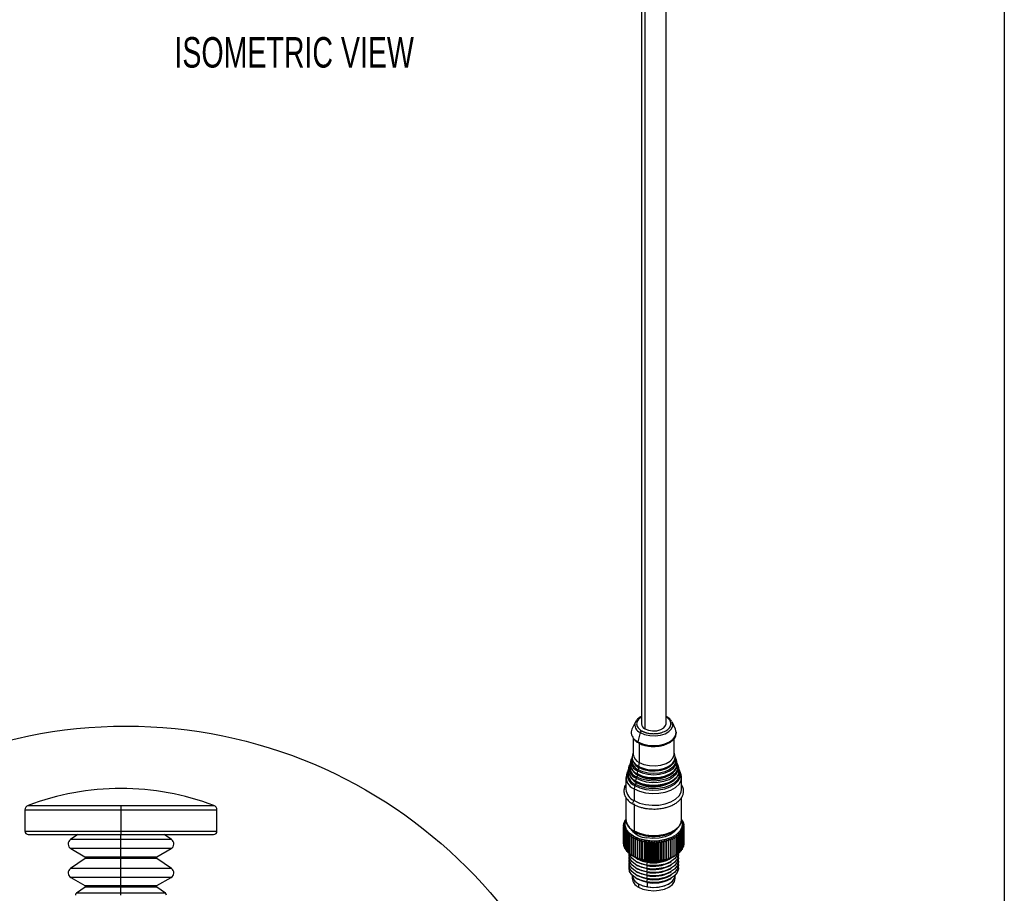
# Model space of a CAD drawing. Header units: millimetres. Extents: x 19 to 819, y 19 to 629.
# Tile 19 of 30: x 614 to 819, y 277 to 459. Entities that reach past the tile are written whole.
import ezdxf

# ---------------------------------------------------------------- set-up
doc = ezdxf.new("R2010")
doc.units = ezdxf.units.MM
doc.header["$LTSCALE"] = 3
doc.layers.add('DIMENSIONS', color=140, linetype='Continuous', lineweight=25)
doc.layers.add('TEXT', color=140, linetype='Continuous', lineweight=25)
doc.styles.add('SLDTEXTSTYLE0', font='TXT', dxfattribs={"width": 0.7})

msp = doc.modelspace()

# ---------------------------------------------------------------- linework, layer by layer
for p, q in [((743.554, 474.509), (743.554, 312.304)), ((744.307, 474.095), (744.307, 311.255)), ((748.696, 312.304), (748.696, 471.72)), ((742.307, 312.689), (741.598, 311.214)), ((750.652, 311.214), (749.943, 312.689)), ((743.323, 310.461), (742.803, 308.571)), ((741.839, 309.378), (741.839, 306.005)), ((742.151, 309.042), (742.803, 308.571)), ((742.199, 308.862), (742.201, 308.86)), ((743.094, 308.243), (743.094, 304.256)), ((750.411, 306.005), (750.411, 309.243)), ((741.839, 306.226), (741.695, 305.761)), ((750.555, 305.761), (750.411, 306.226)), ((741.027, 303.613), (740.876, 303.129)), ((741.436, 304.929), (741.285, 304.445)), ((742.741, 303.588), (742.942, 303.464)), ((743.094, 304.256), (742.942, 303.464)), ((750.965, 304.445), (750.814, 304.929)), ((750.884, 304.568), (750.814, 304.929)), ((751.038, 304.06), (750.965, 304.445)), ((751.374, 303.129), (751.223, 303.613)), ((740.617, 302.297), (740.43, 301.696)), ((742.562, 301.987), (742.648, 301.936)), ((742.616, 302.582), (742.756, 302.498)), ((742.624, 301.817), (742.698, 301.766)), ((742.756, 302.498), (742.648, 301.936)), ((742.803, 303.421), (743.01, 303.305)), ((749.403, 301.501), (749.188, 301.58)), ((750.53, 302.558), (750.494, 302.505)), ((751.82, 301.696), (751.633, 302.297)), ((740.339, 301.106), (740.339, 298.656)), ((742.168, 299.442), (742.034, 298.744)), ((742.462, 300.97), (742.354, 300.408)), ((742.402, 300.253), (742.416, 300.245)), ((742.416, 300.245), (742.67, 300.101)), ((750.947, 301.16), (750.862, 301.032)), ((751.911, 298.656), (751.911, 301.106)), ((742.034, 298.744), (742.034, 296.295)), ((740.339, 296.943), (740.339, 292.357)), ((742.034, 295.595), (742.034, 289.996)), ((751.911, 292.357), (751.911, 296.922)), ((615.162, 294.342), (615.162, 289.928)), ((615.162, 294.342), (635.162, 294.342)), ((615.807, 295.277), (635.162, 295.277)), ((635.162, 295.277), (635.162, 294.342)), ((635.162, 295.277), (654.517, 295.277)), ((635.162, 294.342), (635.162, 289.928)), ((635.162, 294.342), (655.162, 294.342)), ((655.162, 289.928), (655.162, 294.342)), ((739.837, 291.027), (739.837, 291.252)), ((739.897, 291.392), (739.897, 291.577)), ((740.008, 291.747), (740.008, 291.897)), ((740.358, 292.261), (740.045, 291.981)), ((740.167, 292.21), (740.359, 292.279)), ((740.167, 292.09), (740.167, 292.21)), ((751.959, 292.4), (751.911, 292.439)), ((752.191, 292.01), (752.191, 291.871)), ((752.319, 291.692), (752.319, 291.52)), ((752.397, 291.369), (752.397, 291.158)), ((615.162, 289.928), (635.162, 289.928)), ((615.862, 289.228), (635.162, 289.228)), ((626.158, 289.228), (624.631, 288.159)), ((635.162, 289.928), (635.162, 289.228)), ((635.162, 289.928), (655.162, 289.928)), ((635.162, 289.228), (654.462, 289.228)), ((635.162, 288.159), (635.162, 289.228)), ((645.693, 288.159), (644.167, 289.228)), ((739.825, 291.013), (739.825, 287.373)), ((739.827, 287.287), (739.827, 290.926)), ((739.853, 290.687), (739.853, 287.047)), ((739.869, 286.961), (739.869, 290.601)), ((739.931, 290.363), (739.931, 286.724)), ((739.96, 286.639), (739.96, 290.278)), ((740.059, 290.046), (740.059, 286.406)), ((740.101, 286.323), (740.101, 289.962)), ((740.236, 289.736), (740.236, 286.096)), ((740.291, 286.016), (740.291, 289.655)), ((740.46, 289.436), (740.46, 285.797)), ((740.527, 285.719), (740.527, 289.359)), ((742.579, 289.584), (742.579, 289.226)), ((751.546, 289.175), (751.546, 285.536)), ((751.621, 285.611), (751.621, 289.25)), ((751.812, 289.463), (751.812, 285.824)), ((751.875, 285.902), (751.875, 289.542)), ((752.032, 289.764), (752.032, 286.124)), ((752.083, 286.206), (752.083, 289.845)), ((752.205, 290.075), (752.205, 286.435)), ((752.242, 286.519), (752.242, 290.158)), ((752.328, 290.393), (752.328, 286.754)), ((752.353, 286.839), (752.353, 290.478)), ((752.402, 290.717), (752.402, 287.077)), ((752.413, 287.164), (752.413, 290.803)), ((752.425, 291.043), (752.425, 287.403)), ((635.162, 288.159), (624.631, 288.159)), ((635.162, 286.305), (635.162, 288.159)), ((645.693, 288.159), (635.162, 288.159)), ((739.853, 287.258), (739.827, 287.287)), ((740.73, 289.149), (740.73, 285.51)), ((740.809, 285.436), (740.809, 289.076)), ((741.043, 288.878), (741.043, 285.238)), ((741.134, 285.169), (741.134, 288.809)), ((741.398, 288.623), (741.398, 284.984)), ((741.498, 284.92), (741.498, 288.559)), ((741.79, 288.389), (741.79, 284.749)), ((741.9, 284.69), (741.9, 288.33)), ((742.217, 288.175), (742.217, 284.535)), ((742.336, 284.482), (742.336, 288.122)), ((742.676, 287.984), (742.676, 284.345)), ((742.803, 284.298), (742.803, 287.938)), ((743.131, 288.271), (743.131, 284.142)), ((743.162, 287.818), (743.162, 284.178)), ((743.296, 284.139), (743.296, 287.778)), ((743.609, 288.128), (743.609, 283.999)), ((743.673, 287.678), (743.673, 284.038)), ((743.812, 284.005), (743.812, 287.645)), ((744.107, 288.011), (744.107, 283.881)), ((744.203, 287.564), (744.203, 283.925)), ((744.375, 288.02), (744.274, 287.551)), ((744.274, 283.912), (744.274, 287.551)), ((744.346, 283.899), (744.346, 287.539)), ((744.622, 283.79), (744.622, 287.919)), ((744.748, 287.479), (744.748, 283.839)), ((744.895, 283.821), (744.895, 287.461)), ((745.148, 283.726), (745.148, 287.855)), ((745.305, 287.422), (745.305, 283.782)), ((745.454, 283.772), (745.454, 287.411)), ((745.683, 283.689), (745.683, 287.818)), ((745.868, 287.394), (745.868, 283.754)), ((746.018, 283.752), (746.018, 287.391)), ((746.221, 283.68), (746.221, 287.809)), ((746.434, 287.395), (746.434, 283.756)), ((746.583, 283.761), (746.583, 287.4)), ((746.759, 283.699), (746.759, 287.828)), ((746.996, 287.426), (746.996, 283.786)), ((747.145, 283.799), (747.145, 287.439)), ((747.291, 283.746), (747.291, 287.875)), ((747.552, 287.485), (747.552, 283.846)), ((747.698, 283.866), (747.698, 287.506)), ((747.814, 283.82), (747.814, 287.949)), ((748.096, 287.573), (748.096, 283.934)), ((748.238, 283.962), (748.238, 287.601)), ((748.323, 283.92), (748.323, 288.05)), ((748.625, 287.689), (748.625, 284.05)), ((748.762, 284.085), (748.762, 287.725)), ((748.815, 284.047), (748.815, 288.176)), ((749.133, 287.832), (749.133, 284.193)), ((749.264, 284.235), (749.264, 287.874)), ((749.285, 284.199), (749.285, 288.328)), ((749.617, 288.001), (749.617, 284.361)), ((749.741, 284.41), (749.741, 288.05)), ((750.073, 288.194), (750.073, 284.554)), ((750.189, 284.609), (750.189, 288.249)), ((750.497, 288.409), (750.497, 284.77)), ((750.604, 284.831), (750.604, 288.47)), ((750.886, 288.646), (750.886, 285.007)), ((750.983, 285.073), (750.983, 288.712)), ((751.237, 288.902), (751.237, 285.263)), ((751.323, 285.334), (751.323, 288.973)), ((752.425, 287.403), (752.413, 287.389)), ((624.712, 286.305), (627.662, 284.602)), ((635.162, 286.305), (624.712, 286.305)), ((635.162, 284.602), (635.162, 286.305)), ((645.612, 286.305), (635.162, 286.305)), ((642.662, 284.602), (645.612, 286.305)), ((739.931, 286.896), (739.869, 286.961)), ((740.059, 286.545), (739.96, 286.639)), ((740.236, 286.206), (740.101, 286.323)), ((740.46, 285.88), (740.291, 286.016)), ((740.73, 285.57), (740.527, 285.719)), ((741.043, 285.276), (740.809, 285.436)), ((741.398, 285.002), (741.134, 285.169)), ((751.237, 285.263), (750.983, 285.098)), ((751.546, 285.536), (751.323, 285.379)), ((751.812, 285.824), (751.621, 285.679)), ((752.032, 286.124), (751.875, 285.995)), ((752.205, 286.435), (752.083, 286.326)), ((752.328, 286.754), (752.242, 286.669)), ((752.402, 287.077), (752.353, 287.024)), ((627.677, 284.265), (624.631, 282.132)), ((627.662, 284.602), (635.162, 284.602)), ((635.162, 284.265), (627.677, 284.265)), ((627.762, 284.429), (635.162, 284.429)), ((635.162, 284.602), (635.162, 284.429)), ((635.162, 284.602), (642.662, 284.602)), ((635.162, 284.429), (635.162, 284.265)), ((635.162, 284.429), (642.562, 284.429)), ((635.162, 282.132), (635.162, 284.265)), ((642.648, 284.265), (635.162, 284.265)), ((645.693, 282.132), (642.648, 284.265)), ((741.816, 284.733), (741.498, 284.92)), ((741.79, 284.749), (741.843, 284.717)), ((741.843, 284.717), (741.912, 284.677)), ((742.488, 283.609), (742.791, 283.434)), ((744.274, 283.912), (744.375, 283.821)), ((744.74, 283.457), (744.614, 282.87)), ((744.803, 283.755), (744.803, 283.575)), ((749.459, 283.434), (749.762, 283.609)), ((750.338, 284.677), (750.58, 284.817)), ((750.886, 285.007), (750.604, 284.836)), ((635.162, 282.132), (624.631, 282.132)), ((635.162, 280.279), (635.162, 282.132)), ((645.693, 282.132), (635.162, 282.132)), ((742.488, 282.91), (742.791, 282.735)), ((742.488, 282.21), (742.791, 282.035)), ((742.488, 281.51), (742.791, 281.335)), ((744.614, 282.87), (744.74, 282.757)), ((744.74, 282.757), (744.614, 282.171)), ((744.614, 282.171), (744.74, 282.057)), ((744.74, 282.057), (744.614, 281.471)), ((744.614, 281.471), (744.74, 281.357)), ((744.74, 281.357), (744.614, 280.771)), ((749.459, 282.735), (749.762, 282.91)), ((749.459, 282.035), (749.762, 282.21)), ((749.459, 281.335), (749.762, 281.51)), ((624.712, 280.279), (627.662, 278.575)), ((635.162, 280.279), (624.712, 280.279)), ((635.162, 278.575), (635.162, 280.279)), ((645.612, 280.279), (635.162, 280.279)), ((642.662, 278.575), (645.612, 280.279)), ((741.625, 280.772), (741.625, 280.109)), ((742.488, 280.81), (742.791, 280.635)), ((742.488, 280.11), (742.791, 279.935)), ((742.943, 278.972), (742.943, 278.272)), ((744.614, 280.771), (744.74, 280.657)), ((744.74, 280.657), (744.614, 280.071)), ((744.614, 280.071), (744.74, 279.957)), ((744.74, 279.957), (744.614, 279.371)), ((744.614, 279.371), (744.74, 279.258)), ((744.803, 278.326), (744.803, 279.247)), ((749.459, 280.635), (749.762, 280.81)), ((749.459, 279.935), (749.762, 280.11)), ((750.625, 280.109), (750.625, 280.772)), ((627.677, 278.238), (625.876, 276.977)), ((635.162, 276.977), (625.876, 276.977)), ((627.662, 278.575), (635.162, 278.575)), ((635.162, 278.238), (627.677, 278.238)), ((627.762, 278.402), (635.162, 278.402)), ((635.162, 278.575), (635.162, 278.402)), ((635.162, 278.575), (642.662, 278.575)), ((635.162, 278.402), (635.162, 278.238)), ((635.162, 278.402), (642.562, 278.402)), ((635.162, 276.977), (635.162, 278.238)), ((642.648, 278.238), (635.162, 278.238)), ((635.162, 276.567), (635.162, 276.977)), ((644.449, 276.977), (635.162, 276.977)), ((644.449, 276.977), (642.648, 278.238))]:
    msp.add_line(p, q)
at = {"flags": 128}
for points in [[(742.428, 312.901), (742.413, 312.877), (742.307, 312.689)], [(743.323, 310.461), (744.226, 310.071), (745.283, 309.843), (746.408, 309.797), (747.509, 309.935), (748.499, 310.247), (749.297, 310.708), (749.837, 311.279), (750.077, 311.915), (749.996, 312.564), (749.943, 312.689)], [(744.307, 311.255), (745.038, 310.959), (745.901, 310.826), (746.79, 310.87), (747.6, 311.088), (748.231, 311.453), (748.609, 311.92), (748.696, 312.304)], [(742.803, 308.571), (743.776, 308.14), (744.909, 307.869), (746.125, 307.777), (747.341, 307.869), (748.474, 308.14), (749.447, 308.571), (750.193, 309.133), (750.663, 309.787), (750.823, 310.489), (750.663, 311.191), (750.652, 311.214)], [(742.803, 308.571), (742.793, 308.516), (742.793, 308.466), (742.803, 308.422), (742.824, 308.389), (742.849, 308.37)], [(743.094, 304.256), (744.071, 303.834), (745.214, 303.588), (746.431, 303.538), (747.623, 303.687), (748.693, 304.025), (749.556, 304.523), (750.14, 305.141), (750.4, 305.829), (750.411, 306.005)], [(746.197, 302.703), (747.29, 302.791), (748.376, 303.051), (749.308, 303.464), (750.023, 304.002), (750.473, 304.629), (750.626, 305.301), (750.555, 305.761)], [(742.02, 304.15), (742.301, 303.814), (743.003, 303.286)], [(751.078, 303.543), (751.106, 303.239), (750.936, 302.495), (750.439, 301.802), (749.647, 301.206), (748.615, 300.749), (747.414, 300.462), (746.125, 300.364), (744.836, 300.462), (743.634, 300.749), (742.603, 301.206)], [(742.648, 301.936), (743.666, 301.485), (744.852, 301.202), (746.125, 301.105), (747.398, 301.202), (748.583, 301.485), (749.602, 301.936), (750.383, 302.524), (750.874, 303.209), (751.042, 303.943), (751.038, 304.06)], [(742.756, 302.498), (743.743, 302.061), (744.892, 301.786), (746.125, 301.692), (747.358, 301.786), (748.507, 302.061), (749.494, 302.498), (750.251, 303.067), (750.727, 303.731), (750.889, 304.442), (750.884, 304.568)], [(750.663, 304.887), (750.69, 304.597), (750.535, 303.915), (750.079, 303.28), (749.353, 302.734), (748.408, 302.315), (747.307, 302.052), (746.125, 301.962), (744.943, 302.052), (743.842, 302.315), (742.897, 302.734)], [(750.187, 304.076), (750.144, 304.006), (749.559, 303.388), (748.696, 302.889), (747.624, 302.552), (746.431, 302.402), (745.213, 302.452), (744.069, 302.698), (743.092, 303.121)], [(751.301, 303.205), (751.295, 303.265), (751.223, 303.613)], [(742.034, 298.744), (743.132, 298.248), (744.404, 297.917), (745.776, 297.772), (747.168, 297.821), (748.499, 298.06), (749.693, 298.477), (750.679, 299.046), (751.401, 299.735), (751.816, 300.504), (751.9, 301.308), (751.82, 301.696)], [(751.499, 302.165), (751.512, 302.07), (751.433, 301.32), (751.046, 300.603), (750.373, 299.96), (749.453, 299.429), (748.34, 299.04), (747.098, 298.817), (745.799, 298.772), (744.519, 298.907), (743.333, 299.215), (742.309, 299.678)], [(742.354, 300.408), (743.366, 299.951), (744.538, 299.646), (745.803, 299.512), (747.086, 299.557), (748.314, 299.778), (749.414, 300.162), (750.323, 300.687), (750.988, 301.322), (751.37, 302.03), (751.452, 302.724)], [(742.462, 300.97), (743.445, 300.525), (744.584, 300.23), (745.812, 300.1), (747.059, 300.143), (748.251, 300.358), (749.32, 300.731), (750.203, 301.24), (750.849, 301.857), (751.22, 302.545), (751.301, 303.205)], [(742.709, 301.758), (743.71, 301.315), (744.397, 301.126)], [(743.003, 303.286), (743.917, 302.881), (744.387, 302.745)], [(751.452, 302.724), (751.448, 302.771), (751.374, 303.129)], [(751.646, 301.199), (751.711, 301.922), (751.633, 302.297)], [(741.307, 301.173), (741.635, 300.805), (742.415, 300.231)], [(742.168, 299.442), (743.23, 298.962), (744.46, 298.642), (745.787, 298.502), (747.134, 298.549), (748.422, 298.781), (749.576, 299.184), (750.53, 299.734), (751.228, 300.401), (751.629, 301.144), (751.646, 301.199)], [(742.415, 300.231), (743.411, 299.78), (744.071, 299.585)], [(742.034, 296.295), (743.132, 295.798), (744.404, 295.468), (745.776, 295.323), (747.168, 295.371), (748.499, 295.611), (749.693, 296.027), (750.679, 296.597), (751.401, 297.286), (751.816, 298.054), (751.911, 298.656)], [(742.034, 296.295), (741.918, 296.201), (741.82, 296.068), (741.754, 295.917), (741.731, 295.77), (741.754, 295.649), (741.82, 295.574), (741.824, 295.571)], [(744.375, 288.02), (743.063, 288.358), (741.929, 288.866), (741.039, 289.517), (740.445, 290.271), (740.18, 291.086), (740.261, 291.914), (740.288, 291.995)], [(742.034, 289.996), (743.132, 289.499), (744.404, 289.169), (745.776, 289.023), (747.168, 289.072), (748.499, 289.312), (749.693, 289.728), (750.679, 290.298), (751.401, 290.987), (751.816, 291.755), (751.911, 292.357)], [(751.964, 291.99), (752.07, 291.529), (751.989, 290.701), (751.567, 289.909), (750.829, 289.197), (749.817, 288.609), (748.591, 288.177), (747.222, 287.927), (745.789, 287.874), (744.375, 288.02)], [(750.927, 290.392), (750.41, 289.757), (749.569, 289.17), (748.493, 288.728), (747.256, 288.462), (745.941, 288.39), (744.64, 288.517)], [(744.614, 282.171), (743.393, 282.493), (742.359, 282.987), (741.581, 283.618), (741.112, 284.345), (740.985, 285.116), (740.999, 285.247)], [(744.614, 282.87), (743.393, 283.193), (742.359, 283.687), (741.581, 284.318), (741.112, 285.045), (741.043, 285.251)], [(751.216, 285.29), (751.041, 284.836), (750.482, 284.132), (749.627, 283.534), (748.533, 283.085), (747.275, 282.815), (745.938, 282.741), (744.614, 282.87)], [(751.249, 285.263), (751.264, 284.901), (751.041, 284.136), (750.482, 283.432), (749.627, 282.834), (748.533, 282.385), (747.275, 282.115), (745.938, 282.042), (744.614, 282.171)], [(744.614, 281.471), (743.393, 281.793), (742.359, 282.287), (741.581, 282.919), (741.112, 283.645), (740.985, 284.416), (741.018, 284.659)], [(744.614, 280.771), (743.393, 281.093), (742.359, 281.587), (741.581, 282.219), (741.112, 282.945), (740.985, 283.717), (741.018, 283.959)], [(744.614, 280.071), (743.393, 280.393), (742.359, 280.887), (741.581, 281.519), (741.112, 282.245), (740.985, 283.017), (741.018, 283.259)], [(744.74, 282.757), (743.621, 283.053), (742.791, 283.434)], [(743.044, 284.165), (743.735, 283.857), (744.803, 283.575)], [(751.232, 284.659), (751.264, 284.201), (751.041, 283.437), (750.482, 282.732), (749.627, 282.134), (748.533, 281.685), (747.275, 281.415), (745.938, 281.342), (744.614, 281.471)], [(751.232, 283.959), (751.264, 283.501), (751.041, 282.737), (750.482, 282.032), (749.627, 281.435), (748.533, 280.985), (747.275, 280.715), (745.938, 280.642), (744.614, 280.771)], [(751.232, 283.259), (751.264, 282.801), (751.041, 282.037), (750.482, 281.332), (749.627, 280.735), (748.533, 280.286), (747.275, 280.015), (745.938, 279.942), (744.614, 280.071)], [(744.614, 279.371), (743.393, 279.693), (742.359, 280.187), (741.581, 280.819), (741.112, 281.545), (740.985, 282.317), (741.018, 282.559)], [(744.74, 282.057), (743.621, 282.353), (742.791, 282.735)], [(744.74, 281.357), (743.621, 281.653), (742.791, 282.035)], [(744.74, 280.657), (743.621, 280.953), (742.791, 281.335)], [(751.232, 282.559), (751.264, 282.101), (751.041, 281.337), (750.482, 280.632), (749.627, 280.035), (748.533, 279.586), (747.275, 279.315), (745.938, 279.242), (744.614, 279.371)], [(741.625, 280.809), (741.739, 280.228), (742.149, 279.593), (742.83, 279.04), (743.735, 278.608), (744.803, 278.326)], [(744.74, 279.957), (743.621, 280.253), (742.791, 280.635)], [(744.74, 279.258), (743.621, 279.553), (742.791, 279.935)], [(742.943, 278.972), (743.875, 278.559), (744.96, 278.3), (746.125, 278.211), (747.29, 278.3), (748.375, 278.559), (749.307, 278.972), (750.022, 279.51), (750.472, 280.137), (750.625, 280.809)], [(742.943, 278.272), (743.875, 277.86), (744.96, 277.6), (746.125, 277.512), (747.29, 277.6), (748.375, 277.86), (749.307, 278.272), (750.022, 278.81), (750.472, 279.437), (750.625, 280.109)], [(744.803, 278.326), (745.962, 278.213), (747.131, 278.277), (748.232, 278.514), (749.189, 278.907), (749.938, 279.429), (750.426, 280.046), (750.622, 280.715), (750.625, 280.809)]]:
    msp.add_lwpolyline(points, dxfattribs=at)
for centre, radius, start, end in [((748.771, 313.629), 0.171, 39.3178, 115.74043), ((743.915, 312.076), 1.72, 159.12378, 249.90459), ((744.774, 312.385), 1.224, 183.79655, 247.52359), ((743.316, 310.495), 1.862, 157.30247, 231.28253), ((743.97, 310.288), 0.67, 122.8812, 165.07443), ((743.605, 305.343), 1.956, 167.65857, 243.76208), ((743.949, 306.194), 2.118, 185.11548, 246.20466), ((743.254, 303.08), 2.253, 155.0805, 249.43534), ((743.414, 303.293), 2.239, 168.45322, 248.75013), ((743.419, 303.993), 2.181, 168.02654, 246.8615), ((743.422, 304.431), 2.017, 153.05783, 246.44265), ((743.636, 304.641), 2.046, 167.42666, 248.8238), ((744.1, 305.234), 2.341, 201.76338, 244.48457), ((743.01, 301.186), 2.63, 168.81552, 248.20398), ((743.026, 301.725), 2.439, 156.08998, 249.39982), ((743.226, 301.963), 2.462, 169.87692, 248.12694), ((743.254, 302.659), 2.424, 168.81552, 248.20398), ((743.76, 302.64), 2.865, 203.16126, 243.98783), ((743.946, 303.952), 2.624, 202.70344, 244.03542), ((742.261, 301.62), 0.537, 309.48406, 357.07809), ((742.785, 301.884), 0.147, 159.09254, 238.72321), ((742.622, 301.61), 0.176, 354.46415, 47.28923), ((743.166, 302.413), 0.418, 130.04947, 168.39397), ((746.075, 307.401), 6.669, 240.56508, 308.49408), ((742.555, 303.148), 0.537, 309.48406, 357.07809), ((743.079, 303.411), 0.147, 159.09254, 238.72321), ((746.046, 309.399), 6.698, 242.39498, 271.292), ((742.916, 303.138), 0.176, 354.46052, 47.32439), ((746.123, 309.904), 7.366, 256.36306, 284.82783), ((742.578, 299.358), 0.418, 130.04947, 168.39397), ((741.967, 300.093), 0.537, 309.48406, 357.07809), ((742.491, 300.356), 0.147, 159.09254, 238.72321), ((742.342, 300.085), 0.162, 352.96331, 63.40172), ((742.872, 300.886), 0.418, 130.04947, 168.39397), ((746.078, 306.684), 7.523, 241.62793, 305.0208), ((746.124, 308.013), 8.675, 256.3069, 284.75754), ((746.122, 309.019), 8.079, 257.67157, 284.71178), ((635.162, 244.296), 54.532, 90.00003, 110.78918), ((635.162, 244.296), 54.532, 69.21082, 89.99997), ((743.136, 298.875), 2.806, 184.45827, 246.86187), ((616.162, 294.342), 1, 110.78961, 179.99892), ((654.162, 294.342), 1, 0.00001, 69.21114), ((741.959, 291.025), 2.134, 171.53984, 173.87875), ((742.09, 290.996), 2.269, 162.93049, 165.1758), ((742.314, 290.913), 2.507, 154.80296, 156.90349), ((742.617, 290.751), 2.851, 147.29442, 149.22247), ((743.136, 292.575), 2.806, 184.45827, 246.86187), ((749.509, 290.67), 3, 33.3623, 35.22619), ((749.836, 290.865), 2.618, 25.91459, 27.95547), ((750.09, 290.974), 2.342, 17.83976, 20.03803), ((750.255, 291.019), 2.17, 9.26676, 11.57946), ((615.862, 289.928), 0.7, 180.0002, 269.9998), ((654.462, 289.928), 0.7, 270.0002, 359.9998), ((741.926, 291.028), 2.101, 180.40982, 182.77289), ((741.995, 291.036), 2.17, 189.26676, 191.57946), ((742.16, 291.081), 2.342, 197.83976, 200.03803), ((742.414, 291.19), 2.618, 205.91459, 207.95547), ((742.741, 291.385), 3, 213.3623, 215.22619), ((743.125, 291.683), 3.486, 220.13742, 221.82381), ((745.103, 293.264), 4.77, 219.74771, 264.42321), ((742.236, 289.969), 0.204, 172.59254, 237.47385), ((748.858, 291.932), 3.851, 314.27914, 315.85719), ((749.267, 291.564), 3.3, 320.45733, 322.20629), ((749.633, 291.304), 2.851, 327.29442, 329.22247), ((749.936, 291.142), 2.507, 334.80296, 336.90349), ((750.159, 291.059), 2.269, 342.93049, 345.1758), ((750.291, 291.031), 2.134, 351.53984, 353.87875), ((750.324, 291.028), 2.101, 0.40982, 2.77289), ((625.262, 287.258), 1.1, 124.99992, 239.9997), ((645.062, 287.258), 1.1, 300.00037, 54.99979), ((741.926, 287.388), 2.101, 180.40982, 182.77289), ((743.544, 292.09), 4.07, 226.2572, 227.77791), ((743.979, 292.604), 4.744, 231.77658, 233.14973), ((744.406, 293.215), 5.489, 236.76776, 238.01355), ((744.808, 293.902), 6.286, 241.30685, 242.4451), ((745.168, 294.638), 7.105, 245.46656, 246.5155), ((745.473, 295.391), 7.917, 249.31293, 250.28884), ((745.717, 296.124), 8.69, 252.9045, 253.82169), ((745.898, 296.799), 9.389, 256.29274, 257.16378), ((746.012, 297.348), 9.949, 259.52221, 259.94123), ((746.025, 297.417), 10.02, 259.94122, 260.35827), ((746.088, 297.842), 10.449, 262.63553, 263.44663), ((746.118, 298.151), 10.76, 265.66707, 266.46246), ((746.125, 298.294), 10.904, 268.6516, 269.44), ((746.126, 298.263), 10.872, 271.62159, 272.4115), ((746.139, 298.059), 10.668, 274.60906, 275.40904), ((746.182, 297.693), 10.3, 277.6466, 278.46552), ((746.268, 297.187), 9.786, 280.7684, 281.61576), ((746.41, 296.567), 9.15, 284.01139, 284.89757), ((746.613, 295.867), 8.42, 287.41632, 288.35296), ((746.879, 295.122), 7.63, 291.02906, 292.02932), ((747.205, 294.372), 6.811, 294.90166, 295.98055), ((747.581, 293.65), 5.997, 299.09336, 300.26785), ((747.995, 292.987), 5.216, 303.67088, 304.95985), ((748.427, 292.409), 4.494, 308.70743, 310.13102), ((750.291, 287.391), 2.134, 351.53984, 353.87875), ((741.995, 287.397), 2.17, 189.26676, 191.57946), ((742.16, 287.442), 2.342, 197.83976, 200.03803), ((742.414, 287.55), 2.618, 205.91459, 207.95547), ((742.741, 287.746), 3, 213.3623, 215.22619), ((743.125, 288.044), 3.486, 220.13742, 221.82381), ((743.544, 288.451), 4.07, 226.2572, 227.77791), ((743.979, 288.965), 4.744, 231.77658, 233.14973), ((747.995, 289.348), 5.216, 303.67088, 304.95985), ((748.427, 288.769), 4.494, 308.70743, 310.13102), ((748.858, 288.293), 3.851, 314.27914, 315.85719), ((749.267, 287.925), 3.3, 320.45733, 322.20629), ((749.633, 287.665), 2.851, 327.29442, 329.22247), ((749.936, 287.503), 2.507, 334.80296, 336.90349), ((750.159, 287.42), 2.269, 342.93049, 345.1758), ((627.562, 284.429), 0.2, 359.99898, 59.99644), ((627.562, 284.429), 0.2, 305.00378, 359.99716), ((642.762, 284.429), 0.2, 120.00117, 180.00156), ((642.762, 284.429), 0.2, 180.00218, 234.99894), ((744.406, 289.576), 5.489, 236.76776, 238.01355), ((744.808, 290.263), 6.286, 241.30685, 242.4451), ((745.497, 291.022), 7.288, 240.53201, 261.14432), ((745.168, 290.999), 7.105, 245.46656, 246.5155), ((745.484, 288.703), 5.298, 232.87627, 261.92512), ((745.473, 291.752), 7.917, 249.31293, 250.28884), ((745.717, 292.484), 8.69, 252.9045, 253.82169), ((745.898, 293.16), 9.389, 256.29274, 257.16378), ((746.012, 293.708), 9.949, 259.52221, 259.94123), ((746.025, 293.778), 10.02, 259.94122, 260.35827), ((746.156, 292.615), 8.972, 258.55392, 297.78403), ((746.15, 290.114), 6.804, 258.04314, 304.0842), ((746.144, 289.75), 7.133, 258.64724, 297.69071), ((746.088, 294.202), 10.449, 262.63553, 263.44663), ((746.159, 290.185), 6.747, 258.41099, 296.84536), ((746.118, 294.512), 10.76, 265.66707, 266.46246), ((746.125, 294.655), 10.904, 268.6516, 269.44), ((746.126, 294.624), 10.872, 271.62159, 272.4115), ((746.139, 294.42), 10.668, 274.60906, 275.40904), ((746.182, 294.054), 10.3, 277.6466, 278.46552), ((746.268, 293.547), 9.786, 280.7684, 281.61576), ((746.41, 292.927), 9.15, 284.01139, 284.89757), ((746.613, 292.227), 8.42, 287.41632, 288.35296), ((746.879, 291.483), 7.63, 291.02906, 292.02932), ((747.205, 290.732), 6.811, 294.90166, 295.98055), ((747.581, 290.01), 5.997, 299.09336, 300.26785), ((625.262, 281.231), 1.1, 124.99958, 240.00007), ((645.062, 281.231), 1.1, 299.99999, 55.00012), ((746.144, 289.05), 7.133, 258.64724, 297.69071), ((746.144, 288.351), 7.133, 258.64724, 297.69071), ((746.144, 287.651), 7.133, 258.64724, 297.69071), ((743.873, 281.031), 2.259, 185.62978, 245.69036), ((743.873, 280.331), 2.259, 185.62978, 245.69036), ((746.144, 286.951), 7.133, 258.64724, 297.69071), ((746.144, 286.251), 7.133, 258.64724, 297.69071), ((626.162, 276.567), 0.5, 124.99937, 179.99999), ((627.562, 278.402), 0.2, 359.99898, 59.99644), ((627.562, 278.402), 0.2, 305.00378, 359.99716), ((642.762, 278.402), 0.2, 120.00117, 180.00156), ((642.762, 278.402), 0.2, 180.00218, 234.99894), ((644.162, 276.567), 0.5, 359.99873, 55.00109)]:
    msp.add_arc(centre, radius, start, end)
for points, knots in [([(743.554, 313.864), (743.54, 313.858), (743.33, 313.766), (742.995, 313.521), (742.631, 313.213), (742.501, 312.989), (742.461, 312.921)], [0, 0, 0, 0, 0.0263286, 0.4190008, 0.8235172, 1, 1, 1, 1]), ([(743.554, 313.713), (743.291, 313.524), (742.877, 313.227), (742.616, 312.725), (742.538, 312.304), (742.616, 311.884), (742.888, 311.364), (743.324, 311.053), (743.607, 310.851)], [0, 0, 0, 0, 0.2262589, 0.3573996, 0.4913233, 0.6252471, 0.7563878, 1, 1, 1, 1]), ([(743.607, 310.851), (743.647, 310.828), (743.728, 310.783), (743.855, 310.719), (743.986, 310.659), (744.122, 310.603), (744.263, 310.551), (744.407, 310.502), (744.557, 310.458), (744.768, 310.402), (745.046, 310.342), (745.396, 310.288), (745.757, 310.256), (746.247, 310.241), (746.855, 310.278), (747.533, 310.402), (748.139, 310.593), (748.657, 310.842), (749.088, 311.142), (749.42, 311.491), (749.636, 311.883), (749.699, 312.234), (749.673, 312.516), (749.617, 312.725), (749.525, 312.927), (749.401, 313.118), (749.25, 313.297), (749.075, 313.462), (748.874, 313.617), (748.72, 313.711), (748.643, 313.758)], [0, 0, 0, 0, 0.015126, 0.0301525, 0.0451127, 0.0600403, 0.0749692, 0.0899332, 0.1049659, 0.1201006, 0.1522571, 0.184454, 0.2172947, 0.2501767, 0.3158115, 0.3800823, 0.4400289, 0.5000162, 0.5599628, 0.6199501, 0.684221, 0.7498557, 0.7826965, 0.8155784, 0.8477349, 0.8799318, 0.9100765, 0.9399559, 0.9698404, 1, 1, 1, 1]), ([(749.837, 312.836), (749.806, 312.899), (749.688, 313.146), (749.352, 313.469), (748.992, 313.679), (748.84, 313.767)], [0, 0, 0, 0, 0.1674751, 0.6477623, 1, 1, 1, 1]), ([(746.125, 307.584), (746.507, 307.599), (747.042, 307.621), (747.792, 307.757), (748.392, 307.914), (749.037, 308.165), (749.622, 308.485), (750.124, 308.877), (750.522, 309.337), (750.778, 309.868), (750.884, 310.368), (750.797, 310.67), (750.766, 310.776)], [0, 0, 0, 0, 0.1450548, 0.2032119, 0.2982465, 0.394411, 0.495412, 0.5989674, 0.7052596, 0.8159243, 0.9357192, 1, 1, 1, 1]), ([(742.201, 308.86), (742.277, 308.783), (742.456, 308.602), (742.71, 308.461), (742.856, 308.38)], [0, 0, 0, 0, 0.4232124, 1, 1, 1, 1]), ([(742.856, 308.38), (742.915, 308.342), (743.181, 308.17), (743.708, 307.967), (744.381, 307.772), (745.164, 307.622), (745.753, 307.599), (746.125, 307.584)], [0, 0, 0, 0, 0.0710285, 0.3227281, 0.5131176, 0.6925918, 1, 1, 1, 1]), ([(747.998, 302.79), (748.108, 302.818), (748.444, 302.903), (748.958, 303.12), (749.523, 303.435), (750.001, 303.825), (750.375, 304.282), (750.6, 304.813), (750.678, 305.257), (750.601, 305.501), (750.585, 305.551)], [0, 0, 0, 0, 0.0650164, 0.1988758, 0.3394142, 0.4835595, 0.6317659, 0.7868181, 0.9566209, 1, 1, 1, 1]), ([(748.163, 301.211), (748.255, 301.233), (748.586, 301.314), (749.112, 301.525), (749.722, 301.844), (750.247, 302.239), (750.671, 302.701), (750.951, 303.234), (751.083, 303.691), (751.031, 303.957), (751.018, 304.023)], [0, 0, 0, 0, 0.0519064, 0.1872371, 0.3294323, 0.4751898, 0.624587, 0.7794929, 0.9455467, 1, 1, 1, 1]), ([(750.102, 304.045), (750.066, 303.987), (749.944, 303.794), (749.626, 303.517), (749.299, 303.329), (749.162, 303.25)], [0, 0, 0, 0, 0.1995187, 0.6669058, 1, 1, 1, 1]), ([(750.87, 304.531), (750.853, 304.725), (750.825, 305.03), (750.636, 305.301), (750.567, 305.401)], [0, 0, 0, 0, 0.63309123, 1, 1, 1, 1]), ([(751.277, 303.168), (751.277, 303.285), (751.278, 303.55), (751.142, 303.796), (751.067, 303.934)], [0, 0, 0, 0, 0.4420621, 1, 1, 1, 1]), ([(741.402, 301.107), (741.331, 301.205), (741.146, 301.458), (741.029, 301.729), (741.03, 301.899), (741.03, 301.91)], [0, 0, 0, 0, 0.3689393, 0.9576263, 1, 1, 1, 1]), ([(744.395, 302.75), (744.481, 302.727), (744.773, 302.651), (745.353, 302.565), (745.851, 302.548), (746.125, 302.539)], [0, 0, 0, 0, 0.1596876, 0.5373385, 1, 1, 1, 1]), ([(748.324, 299.63), (748.398, 299.648), (748.722, 299.724), (749.258, 299.931), (749.911, 300.253), (750.483, 300.653), (750.953, 301.12), (751.29, 301.656), (751.477, 302.192), (751.445, 302.543), (751.432, 302.688)], [0, 0, 0, 0, 0.0378821, 0.1675604, 0.3039301, 0.4436946, 0.5866505, 0.7339607, 0.8895636, 1, 1, 1, 1]), ([(749.591, 301.794), (749.578, 301.784), (749.547, 301.761), (749.505, 301.743), (749.481, 301.733)], [0, 0, 0, 0, 0.429906, 1, 1, 1, 1]), ([(751.629, 301.104), (751.649, 301.155), (751.756, 301.425), (751.729, 301.948), (751.619, 302.468), (751.433, 302.731), (751.395, 302.784)], [0, 0, 0, 0, 0.0930797, 0.4896023, 0.8965886, 1, 1, 1, 1]), ([(740.339, 299.691), (740.331, 299.681), (740.17, 299.478), (739.996, 299.015), (739.866, 298.288), (739.999, 297.527), (740.365, 296.81), (740.921, 296.2), (741.423, 295.791), (741.764, 295.615), (741.831, 295.581)], [0, 0, 0, 0, 0.007683, 0.1541878, 0.3098457, 0.484526, 0.6484318, 0.8088308, 0.9629232, 1, 1, 1, 1]), ([(742.67, 300.101), (742.707, 300.08), (742.98, 299.922), (743.459, 299.747), (743.92, 299.63), (744.079, 299.59)], [0, 0, 0, 0, 0.09255263, 0.68611255, 1, 1, 1, 1]), ([(746.125, 294.538), (746.564, 294.553), (747.18, 294.574), (748.055, 294.713), (748.766, 294.875), (749.549, 295.135), (750.286, 295.473), (750.952, 295.891), (751.52, 296.383), (751.965, 296.95), (752.266, 297.594), (752.377, 298.325), (752.274, 299.046), (752.021, 299.48), (751.911, 299.67)], [0, 0, 0, 0, 0.1118033, 0.156761, 0.2305023, 0.3055511, 0.3846869, 0.4659357, 0.5489553, 0.6338203, 0.7215383, 0.8147367, 0.9193244, 1, 1, 1, 1]), ([(750.193, 300.473), (750.173, 300.455), (750.054, 300.352), (749.885, 300.267), (749.745, 300.196)], [0, 0, 0, 0, 0.1685771, 1, 1, 1, 1]), ([(741.831, 295.581), (742.018, 295.475), (742.473, 295.219), (743.247, 294.943), (744.063, 294.738), (744.992, 294.578), (745.682, 294.554), (746.125, 294.538)], [0, 0, 0, 0, 0.1615434, 0.3920985, 0.5644024, 0.7208657, 1, 1, 1, 1]), ([(740.359, 292.28), (740.355, 292.233), (740.33, 291.941), (740.516, 291.413), (740.912, 290.761), (741.46, 290.216), (741.92, 289.933), (742.129, 289.804)], [0, 0, 0, 0, 0.0491331, 0.3025048, 0.5540584, 0.7972874, 1, 1, 1, 1]), ([(746.125, 288.836), (746.548, 288.851), (747.142, 288.873), (747.983, 289.011), (748.664, 289.173), (749.41, 289.432), (750.106, 289.767), (750.729, 290.181), (751.252, 290.67), (751.645, 291.233), (751.89, 291.832), (751.891, 292.244), (751.891, 292.435)], [0, 0, 0, 0, 0.1401902, 0.1965403, 0.2888953, 0.3827751, 0.4817025, 0.5832633, 0.6871291, 0.7935922, 0.9043614, 1, 1, 1, 1]), ([(742.129, 289.804), (742.157, 289.785), (742.444, 289.592), (743.053, 289.35), (743.858, 289.099), (744.605, 288.949), (745.344, 288.854), (745.866, 288.842), (746.125, 288.836)], [0, 0, 0, 0, 0.02809061, 0.28969416, 0.48849482, 0.64506379, 0.82425438, 1, 1, 1, 1])]:
    msp.add_open_spline(points, degree=3, knots=knots)
for points in [[(740.127, 291.372), (740.026, 291.253), (739.925, 291.133), (739.825, 291.013)], [(739.837, 291.252), (739.933, 291.293), (740.03, 291.333), (740.127, 291.372)], [(740.167, 291.682), (740.06, 291.568), (739.954, 291.454), (739.848, 291.339)], [(739.897, 291.577), (739.987, 291.613), (740.077, 291.648), (740.167, 291.682)], [(740.255, 291.989), (740.143, 291.881), (740.032, 291.772), (739.922, 291.662)], [(740.008, 291.897), (740.09, 291.928), (740.172, 291.959), (740.255, 291.989)], [(751.952, 292.097), (752.032, 292.069), (752.112, 292.04), (752.191, 292.01)], [(752.29, 291.777), (752.178, 291.884), (752.065, 291.991), (751.952, 292.097)], [(752.057, 291.793), (752.145, 291.76), (752.232, 291.726), (752.319, 291.692)], [(752.381, 291.455), (752.274, 291.568), (752.166, 291.68), (752.057, 291.793)], [(752.114, 291.483), (752.209, 291.446), (752.303, 291.408), (752.397, 291.369)], [(752.422, 291.129), (752.32, 291.248), (752.217, 291.366), (752.114, 291.483)], [(739.827, 290.926), (739.93, 290.972), (740.033, 291.017), (740.136, 291.062)], [(740.136, 291.062), (740.041, 290.937), (739.947, 290.812), (739.853, 290.687)], [(739.869, 290.601), (739.976, 290.652), (740.084, 290.703), (740.193, 290.753)], [(740.193, 290.753), (740.105, 290.623), (740.018, 290.494), (739.931, 290.363)], [(739.96, 290.278), (740.072, 290.336), (740.185, 290.392), (740.298, 290.448)], [(740.298, 290.448), (740.218, 290.314), (740.138, 290.18), (740.059, 290.046)], [(740.101, 289.962), (740.217, 290.025), (740.333, 290.088), (740.449, 290.15)], [(740.449, 290.15), (740.378, 290.012), (740.307, 289.874), (740.236, 289.736)], [(740.291, 289.655), (740.409, 289.724), (740.527, 289.793), (740.646, 289.86)], [(740.646, 289.86), (740.584, 289.719), (740.522, 289.578), (740.46, 289.436)], [(740.527, 289.359), (740.647, 289.434), (740.767, 289.508), (740.888, 289.583)], [(740.888, 289.583), (740.835, 289.438), (740.782, 289.294), (740.73, 289.149)], [(740.809, 289.076), (740.929, 289.157), (741.05, 289.238), (741.171, 289.318)], [(741.171, 289.318), (741.128, 289.172), (741.086, 289.025), (741.043, 288.878)], [(751.185, 289.411), (751.306, 289.333), (751.426, 289.254), (751.546, 289.175)], [(751.323, 288.973), (751.277, 289.119), (751.231, 289.265), (751.185, 289.411)], [(751.453, 289.68), (751.574, 289.609), (751.693, 289.536), (751.812, 289.463)], [(751.621, 289.25), (751.566, 289.394), (751.51, 289.537), (751.453, 289.68)], [(751.679, 289.962), (751.797, 289.897), (751.915, 289.831), (752.032, 289.764)], [(751.875, 289.542), (751.81, 289.682), (751.745, 289.823), (751.679, 289.962)], [(751.86, 290.255), (751.976, 290.196), (752.09, 290.135), (752.205, 290.075)], [(752.083, 289.845), (752.009, 289.982), (751.935, 290.119), (751.86, 290.255)], [(751.995, 290.556), (752.107, 290.502), (752.218, 290.448), (752.328, 290.393)], [(752.242, 290.158), (752.16, 290.291), (752.078, 290.424), (751.995, 290.556)], [(752.083, 290.863), (752.19, 290.815), (752.296, 290.766), (752.402, 290.717)], [(752.353, 290.478), (752.263, 290.607), (752.173, 290.735), (752.083, 290.863)], [(752.122, 291.173), (752.224, 291.13), (752.325, 291.087), (752.425, 291.043)], [(752.413, 290.803), (752.317, 290.927), (752.22, 291.05), (752.122, 291.173)], [(741.134, 288.809), (741.253, 288.896), (741.374, 288.983), (741.495, 289.07)], [(741.495, 289.07), (741.462, 288.921), (741.43, 288.772), (741.398, 288.623)], [(741.498, 288.559), (741.617, 288.653), (741.736, 288.746), (741.855, 288.839)], [(741.855, 288.839), (741.833, 288.689), (741.812, 288.539), (741.79, 288.389)], [(741.9, 288.33), (742.016, 288.43), (742.133, 288.529), (742.25, 288.628)], [(742.25, 288.628), (742.239, 288.477), (742.228, 288.326), (742.217, 288.175)], [(742.336, 288.122), (742.449, 288.228), (742.563, 288.333), (742.677, 288.438)], [(742.677, 288.438), (742.676, 288.287), (742.676, 288.136), (742.676, 287.984)], [(742.803, 287.938), (742.911, 288.049), (743.021, 288.16), (743.131, 288.271)], [(743.131, 288.271), (743.141, 288.12), (743.152, 287.969), (743.162, 287.818)], [(743.296, 287.778), (743.4, 287.895), (743.504, 288.012), (743.609, 288.128)], [(743.609, 288.128), (743.63, 287.978), (743.652, 287.828), (743.673, 287.678)], [(743.812, 287.645), (743.91, 287.767), (744.008, 287.889), (744.107, 288.011)], [(744.107, 288.011), (744.139, 287.862), (744.171, 287.713), (744.203, 287.564)], [(744.346, 287.539), (744.438, 287.666), (744.529, 287.793), (744.622, 287.919)], [(744.622, 287.919), (744.664, 287.773), (744.706, 287.626), (744.748, 287.479)], [(744.895, 287.461), (744.979, 287.592), (745.064, 287.724), (745.148, 287.855)], [(745.148, 287.855), (745.201, 287.711), (745.253, 287.566), (745.305, 287.422)], [(745.454, 287.411), (745.53, 287.547), (745.606, 287.683), (745.683, 287.818)], [(745.683, 287.818), (745.745, 287.677), (745.807, 287.535), (745.868, 287.394)], [(746.018, 287.391), (746.086, 287.531), (746.153, 287.67), (746.221, 287.809)], [(746.221, 287.809), (746.292, 287.672), (746.363, 287.533), (746.434, 287.395)], [(746.583, 287.4), (746.641, 287.543), (746.7, 287.686), (746.759, 287.828)], [(746.759, 287.828), (746.838, 287.694), (746.917, 287.56), (746.996, 287.426)], [(747.145, 287.439), (747.193, 287.584), (747.242, 287.73), (747.291, 287.875)], [(747.291, 287.875), (747.378, 287.745), (747.465, 287.615), (747.552, 287.485)], [(747.698, 287.506), (747.736, 287.654), (747.775, 287.801), (747.814, 287.949)], [(747.814, 287.949), (747.908, 287.824), (748.003, 287.699), (748.096, 287.573)], [(748.238, 287.601), (748.267, 287.751), (748.295, 287.9), (748.323, 288.05)], [(748.323, 288.05), (748.424, 287.93), (748.525, 287.81), (748.625, 287.689)], [(748.762, 287.725), (748.779, 287.875), (748.797, 288.026), (748.815, 288.176)], [(748.815, 288.176), (748.921, 288.062), (749.027, 287.947), (749.133, 287.832)], [(749.264, 287.874), (749.271, 288.026), (749.278, 288.177), (749.285, 288.328)], [(749.285, 288.328), (749.396, 288.219), (749.507, 288.11), (749.617, 288.001)], [(749.729, 288.503), (749.844, 288.401), (749.959, 288.297), (750.073, 288.194)], [(749.741, 288.05), (749.737, 288.201), (749.733, 288.352), (749.729, 288.503)], [(750.145, 288.701), (750.263, 288.604), (750.38, 288.507), (750.497, 288.409)], [(750.189, 288.249), (750.174, 288.4), (750.159, 288.55), (750.145, 288.701)], [(750.528, 288.919), (750.648, 288.829), (750.767, 288.738), (750.886, 288.646)], [(750.604, 288.47), (750.579, 288.62), (750.553, 288.77), (750.528, 288.919)], [(750.875, 289.157), (750.996, 289.072), (751.117, 288.987), (751.237, 288.902)], [(750.983, 288.712), (750.947, 288.861), (750.911, 289.009), (750.875, 289.157)], [(742.25, 284.499), (742.133, 284.562), (742.016, 284.626), (741.9, 284.69)], [(742.217, 284.535), (742.228, 284.522), (742.239, 284.51), (742.25, 284.499)], [(742.677, 284.309), (742.563, 284.366), (742.449, 284.424), (742.336, 284.482)], [(742.676, 284.345), (742.676, 284.332), (742.676, 284.32), (742.677, 284.309)], [(743.131, 284.142), (743.021, 284.193), (742.911, 284.245), (742.803, 284.298)], [(743.162, 284.178), (743.152, 284.165), (743.141, 284.153), (743.131, 284.142)], [(743.609, 283.999), (743.504, 284.045), (743.4, 284.091), (743.296, 284.139)], [(743.673, 284.038), (743.652, 284.024), (743.63, 284.011), (743.609, 283.999)], [(744.107, 283.881), (744.008, 283.922), (743.91, 283.963), (743.812, 284.005)], [(744.203, 283.925), (744.171, 283.909), (744.139, 283.895), (744.107, 283.881)], [(744.622, 283.79), (744.529, 283.826), (744.438, 283.862), (744.346, 283.899)], [(744.748, 283.839), (744.706, 283.822), (744.664, 283.805), (744.622, 283.79)], [(745.148, 283.726), (745.064, 283.757), (744.979, 283.789), (744.895, 283.821)], [(745.305, 283.782), (745.253, 283.763), (745.201, 283.744), (745.148, 283.726)], [(745.683, 283.689), (745.606, 283.716), (745.53, 283.744), (745.454, 283.772)], [(745.868, 283.754), (745.807, 283.732), (745.745, 283.71), (745.683, 283.689)], [(746.221, 283.68), (746.153, 283.703), (746.086, 283.727), (746.018, 283.752)], [(746.434, 283.756), (746.363, 283.73), (746.292, 283.704), (746.221, 283.68)], [(746.759, 283.699), (746.7, 283.719), (746.641, 283.739), (746.583, 283.761)], [(746.996, 283.786), (746.917, 283.756), (746.838, 283.727), (746.759, 283.699)], [(747.291, 283.746), (747.242, 283.763), (747.193, 283.781), (747.145, 283.799)], [(747.552, 283.846), (747.465, 283.812), (747.378, 283.778), (747.291, 283.746)], [(747.814, 283.82), (747.775, 283.834), (747.736, 283.85), (747.698, 283.866)], [(748.096, 283.934), (748.003, 283.895), (747.908, 283.857), (747.814, 283.82)], [(748.323, 283.92), (748.295, 283.933), (748.267, 283.947), (748.238, 283.962)], [(748.625, 284.05), (748.525, 284.006), (748.424, 283.963), (748.323, 283.92)], [(748.815, 284.047), (748.797, 284.059), (748.779, 284.072), (748.762, 284.085)], [(749.133, 284.193), (749.027, 284.143), (748.921, 284.095), (748.815, 284.047)], [(749.285, 284.199), (749.278, 284.21), (749.271, 284.222), (749.264, 284.235)], [(749.617, 284.361), (749.507, 284.306), (749.396, 284.252), (749.285, 284.199)], [(750.073, 284.554), (749.959, 284.493), (749.844, 284.433), (749.729, 284.374)], [(749.729, 284.374), (749.733, 284.385), (749.737, 284.397), (749.741, 284.41)], [(750.497, 284.77), (750.38, 284.703), (750.263, 284.637), (750.145, 284.572)], [(750.145, 284.572), (750.159, 284.583), (750.174, 284.596), (750.189, 284.609)]]:
    msp.add_open_spline(points, degree=3)
at = {"layer": 'DIMENSIONS'}
msp.add_circle((636.189, 211.512), 100.318, dxfattribs=at)
at = {"layer": 'TEXT'}
msp.add_line((819.15, 628.65), (819.15, 19.05), dxfattribs=at)

# ---------------------------------------------------------------- texts
at = {"layer": 'TEXT', "insert": (671.233, 455.424), "char_height": 6.35, "attachment_point": 2, "style": 'SLDTEXTSTYLE0'}
msp.add_mtext('ISOMETRIC VIEW', dxfattribs=at)

doc.saveas('drawing.dxf')
